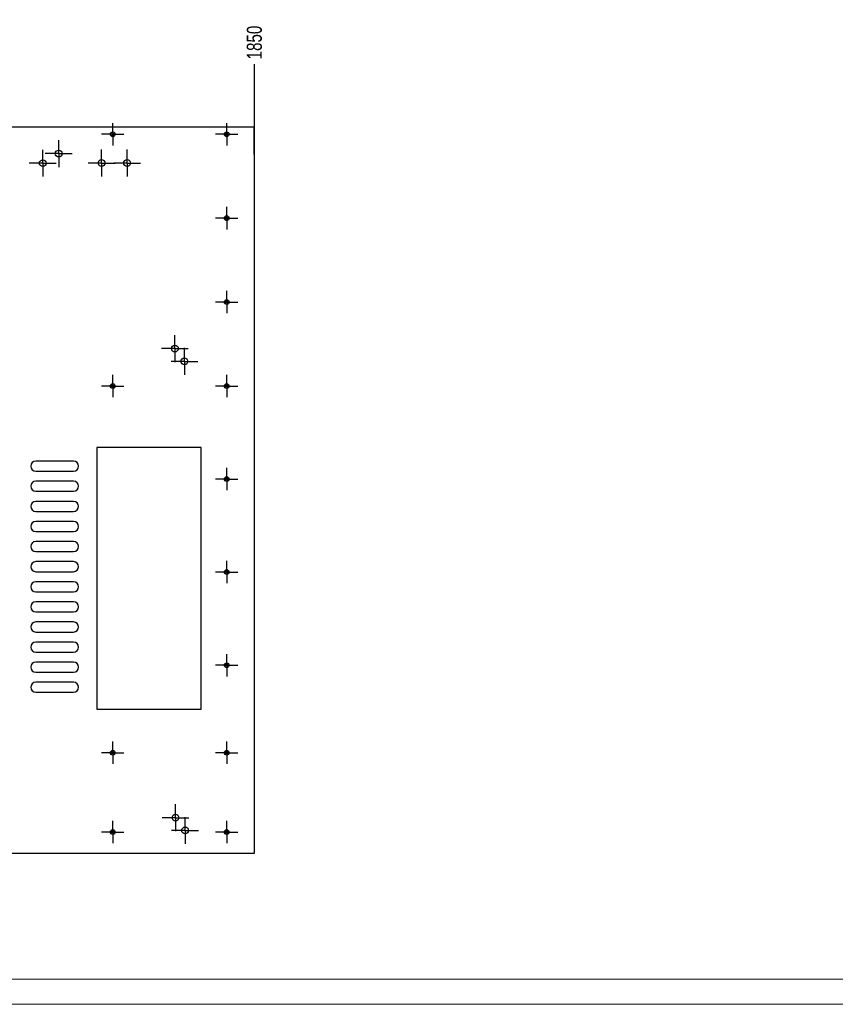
# Model space of a CAD drawing. Header units: millimetres. Extents: x 0 to 841, y 0 to 594.
# Tile 2 of 21: x 264 to 426, y 0 to 196. Entities that reach past the tile are written whole.
import ezdxf

# ---------------------------------------------------------------- set-up
doc = ezdxf.new("R2010")
doc.units = ezdxf.units.MM
doc.header["$PDSIZE"] = -1
doc.linetypes.add('CENTERX2', pattern=[20.32, 12.7, -2.54, 2.54, -2.54])
doc.layers.add('COTES', color=1, linetype='Continuous')
doc.layers.add('TRAIT-MIXTES', color=3, linetype='CENTERX2')
doc.layers.add('TRAIT-FORT', color=4, linetype='Continuous', lineweight=25)
doc.styles.add('SLDTEXTSTYLE0', font='TXT', dxfattribs={"width": 0.75})
doc.dimstyles.new('SLDDIMSTYLE1', dxfattribs={"dimtxt": 3, "dimasz": 2, "dimexe": 0, "dimexo": 0.0625, "dimgap": 0.75, "dimtad": 0, "dimtih": 1, "dimtoh": 1, "dimdec": 0, "dimlfac": 10, "dimrnd": 1e-09, "dimzin": 12, "dimdsep": 46, "dimtxsty": 'SLDTEXTSTYLE0', "dimsah": 1, "dimcen": 0.09, "dimadec": 0, "dimazin": 3, "dimtfac": 1, "dimtdec": 0, "dimtofl": 0, "dimtmove": 0, "dimatfit": 3, "dimfxl": 1, "dimfrac": 2, "dimtolj": 1, "dimtzin": 12, "dimarcsym": 0})

# ---------------------------------------------------------------- blocks, each defined once
blk = doc.blocks.new('_D_89')
at = {"layer": 'COTES', "color": 0, "lineweight": -2, "transparency": 16777216}
blk.add_line((310.22, 169.14), (310.22, 187.07), dxfattribs=at)
at = {"layer": 'Defpoints', "color": 0, "transparency": 16777216}
for p in [(310.22, 187.07), (125.22, 169.08), (310.22, 169.08)]:
    blk.add_point(p, dxfattribs=at)
at = {"layer": 'COTES', "color": 0, "transparency": 16777216, "insert": (310.22, 191.38), "char_height": 3, "attachment_point": 5, "rotation": 90, "style": 'SLDTEXTSTYLE0'}
blk.add_mtext('\\A1;1850', dxfattribs=at)
blk = doc.blocks.new('SW_CENTERMARKSYMBOL_327')
at = {"layer": 'TRAIT-MIXTES', "color": 0}
for p, q in [((0, 2), (0, 2.675)), ((0, 0), (0, 2)), ((-2, 0), (-2.675, 0)), ((0, 0), (-2, 0)), ((0, 0), (0, -2)), ((0, 0), (2, 0)), ((2, 0), (2.675, 0)), ((0, -2), (0, -2.675))]:
    blk.add_line(p, q, dxfattribs=at)
blk = doc.blocks.new('SW_CENTERMARKSYMBOL_330')
at = {"layer": 'TRAIT-MIXTES', "color": 0}
for p, q in [((0, 2), (0, 2.675)), ((0, 0), (0, 2)), ((-2, 0), (-2.675, 0)), ((0, 0), (-2, 0)), ((0, 0), (0, -2)), ((0, 0), (2, 0)), ((2, 0), (2.675, 0)), ((0, -2), (0, -2.675))]:
    blk.add_line(p, q, dxfattribs=at)
blk = doc.blocks.new('SW_CENTERMARKSYMBOL_331')
at = {"layer": 'TRAIT-MIXTES', "color": 0}
for p, q in [((0, 2), (0, 2.675)), ((0, 0), (0, 2)), ((-2, 0), (-2.675, 0)), ((0, 0), (-2, 0)), ((0, 0), (0, -2)), ((0, 0), (2, 0)), ((2, 0), (2.675, 0)), ((0, -2), (0, -2.675))]:
    blk.add_line(p, q, dxfattribs=at)
blk = doc.blocks.new('SW_CENTERMARKSYMBOL_332')
at = {"layer": 'TRAIT-MIXTES', "color": 0}
for p, q in [((0, 2), (0, 2.675)), ((0, 0), (0, 2)), ((-2, 0), (-2.675, 0)), ((0, 0), (-2, 0)), ((0, 0), (0, -2)), ((0, 0), (2, 0)), ((2, 0), (2.675, 0)), ((0, -2), (0, -2.675))]:
    blk.add_line(p, q, dxfattribs=at)
blk = doc.blocks.new('SW_CENTERMARKSYMBOL_333')
at = {"layer": 'TRAIT-MIXTES', "color": 0}
for p, q in [((0, 2), (0, 2.675)), ((0, 0), (0, 2)), ((-2, 0), (-2.675, 0)), ((0, 0), (-2, 0)), ((0, 0), (0, -2)), ((0, 0), (2, 0)), ((2, 0), (2.675, 0)), ((0, -2), (0, -2.675))]:
    blk.add_line(p, q, dxfattribs=at)
blk = doc.blocks.new('SW_CENTERMARKSYMBOL_334')
at = {"layer": 'TRAIT-MIXTES', "color": 0}
for p, q in [((0, 2), (0, 2.675)), ((0, 0), (0, 2)), ((-2, 0), (-2.675, 0)), ((0, 0), (-2, 0)), ((0, 0), (0, -2)), ((0, 0), (2, 0)), ((2, 0), (2.675, 0)), ((0, -2), (0, -2.675))]:
    blk.add_line(p, q, dxfattribs=at)
blk = doc.blocks.new('SW_CENTERMARKSYMBOL_335')
at = {"layer": 'TRAIT-MIXTES', "color": 0}
for p, q in [((0, 2), (0, 2.675)), ((0, 0), (0, 2)), ((-2, 0), (-2.675, 0)), ((0, 0), (-2, 0)), ((0, 0), (0, -2)), ((0, 0), (2, 0)), ((2, 0), (2.675, 0)), ((0, -2), (0, -2.675))]:
    blk.add_line(p, q, dxfattribs=at)
blk = doc.blocks.new('SW_CENTERMARKSYMBOL_336')
at = {"layer": 'TRAIT-MIXTES', "color": 0}
for p, q in [((0, 2), (0, 2.675)), ((0, 0), (0, 2)), ((-2, 0), (-2.675, 0)), ((0, 0), (-2, 0)), ((0, 0), (0, -2)), ((0, 0), (2, 0)), ((2, 0), (2.675, 0)), ((0, -2), (0, -2.675))]:
    blk.add_line(p, q, dxfattribs=at)
blk = doc.blocks.new('SW_CENTERMARKSYMBOL_348')
at = {"layer": 'TRAIT-MIXTES', "color": 0}
for p, q in [((0, 2), (0, 2.225)), ((0, 0), (0, 2)), ((-2, 0), (-2.225, 0)), ((0, 0), (-2, 0)), ((0, 0), (0, -2)), ((0, 0), (2, 0)), ((2, 0), (2.225, 0)), ((0, -2), (0, -2.225))]:
    blk.add_line(p, q, dxfattribs=at)
blk = doc.blocks.new('SW_CENTERMARKSYMBOL_349')
at = {"layer": 'TRAIT-MIXTES', "color": 0}
for p, q in [((0, 2), (0, 2.225)), ((0, 0), (0, 2)), ((-2, 0), (-2.225, 0)), ((0, 0), (-2, 0)), ((0, 0), (0, -2)), ((0, 0), (2, 0)), ((2, 0), (2.225, 0)), ((0, -2), (0, -2.225))]:
    blk.add_line(p, q, dxfattribs=at)
blk = doc.blocks.new('SW_CENTERMARKSYMBOL_350')
at = {"layer": 'TRAIT-MIXTES', "color": 0}
for p, q in [((0, 2), (0, 2.225)), ((0, 0), (0, 2)), ((-2, 0), (-2.225, 0)), ((0, 0), (-2, 0)), ((0, 0), (0, -2)), ((0, 0), (2, 0)), ((2, 0), (2.225, 0)), ((0, -2), (0, -2.225))]:
    blk.add_line(p, q, dxfattribs=at)
blk = doc.blocks.new('SW_CENTERMARKSYMBOL_351')
at = {"layer": 'TRAIT-MIXTES', "color": 0}
for p, q in [((0, 2), (0, 2.225)), ((0, 0), (0, 2)), ((-2, 0), (-2.225, 0)), ((0, 0), (-2, 0)), ((0, 0), (0, -2)), ((0, 0), (2, 0)), ((2, 0), (2.225, 0)), ((0, -2), (0, -2.225))]:
    blk.add_line(p, q, dxfattribs=at)
blk = doc.blocks.new('SW_CENTERMARKSYMBOL_352')
at = {"layer": 'TRAIT-MIXTES', "color": 0}
for p, q in [((0, 2), (0, 2.225)), ((0, 0), (0, 2)), ((-2, 0), (-2.225, 0)), ((0, 0), (-2, 0)), ((0, 0), (0, -2)), ((0, 0), (2, 0)), ((2, 0), (2.225, 0)), ((0, -2), (0, -2.225))]:
    blk.add_line(p, q, dxfattribs=at)
blk = doc.blocks.new('SW_CENTERMARKSYMBOL_353')
at = {"layer": 'TRAIT-MIXTES', "color": 0}
for p, q in [((0, 2), (0, 2.225)), ((0, 0), (0, 2)), ((-2, 0), (-2.225, 0)), ((0, 0), (-2, 0)), ((0, 0), (0, -2)), ((0, 0), (2, 0)), ((2, 0), (2.225, 0)), ((0, -2), (0, -2.225))]:
    blk.add_line(p, q, dxfattribs=at)
blk = doc.blocks.new('SW_CENTERMARKSYMBOL_354')
at = {"layer": 'TRAIT-MIXTES', "color": 0}
for p, q in [((0, 2), (0, 2.225)), ((0, 0), (0, 2)), ((-2, 0), (-2.225, 0)), ((0, 0), (-2, 0)), ((0, 0), (0, -2)), ((0, 0), (2, 0)), ((2, 0), (2.225, 0)), ((0, -2), (0, -2.225))]:
    blk.add_line(p, q, dxfattribs=at)
blk = doc.blocks.new('SW_CENTERMARKSYMBOL_369')
at = {"layer": 'TRAIT-MIXTES', "color": 0}
for p, q in [((0, 2), (0, 2.225)), ((0, 0), (0, 2)), ((-2, 0), (-2.225, 0)), ((0, 0), (-2, 0)), ((0, 0), (0, -2)), ((0, 0), (2, 0)), ((2, 0), (2.225, 0)), ((0, -2), (0, -2.225))]:
    blk.add_line(p, q, dxfattribs=at)
blk = doc.blocks.new('SW_CENTERMARKSYMBOL_370')
at = {"layer": 'TRAIT-MIXTES', "color": 0}
for p, q in [((0, 2), (0, 2.225)), ((0, 0), (0, 2)), ((-2, 0), (-2.225, 0)), ((0, 0), (-2, 0)), ((0, 0), (0, -2)), ((0, 0), (2, 0)), ((2, 0), (2.225, 0)), ((0, -2), (0, -2.225))]:
    blk.add_line(p, q, dxfattribs=at)
blk = doc.blocks.new('SW_CENTERMARKSYMBOL_371')
at = {"layer": 'TRAIT-MIXTES', "color": 0}
for p, q in [((0, 2), (0, 2.225)), ((0, 0), (0, 2)), ((-2, 0), (-2.225, 0)), ((0, 0), (-2, 0)), ((0, 0), (0, -2)), ((0, 0), (2, 0)), ((2, 0), (2.225, 0)), ((0, -2), (0, -2.225))]:
    blk.add_line(p, q, dxfattribs=at)
blk = doc.blocks.new('SW_CENTERMARKSYMBOL_372')
at = {"layer": 'TRAIT-MIXTES', "color": 0}
for p, q in [((0, 2), (0, 2.225)), ((0, 0), (0, 2)), ((-2, 0), (-2.225, 0)), ((0, 0), (-2, 0)), ((0, 0), (0, -2)), ((0, 0), (2, 0)), ((2, 0), (2.225, 0)), ((0, -2), (0, -2.225))]:
    blk.add_line(p, q, dxfattribs=at)
blk = doc.blocks.new('SW_CENTERMARKSYMBOL_373')
at = {"layer": 'TRAIT-MIXTES', "color": 0}
for p, q in [((0, 2), (0, 2.225)), ((0, 0), (0, 2)), ((-2, 0), (-2.225, 0)), ((0, 0), (-2, 0)), ((0, 0), (0, -2)), ((0, 0), (2, 0)), ((2, 0), (2.225, 0)), ((0, -2), (0, -2.225))]:
    blk.add_line(p, q, dxfattribs=at)
blk = doc.blocks.new('SW_CENTERMARKSYMBOL_374')
at = {"layer": 'TRAIT-MIXTES', "color": 0}
for p, q in [((0, 2), (0, 2.225)), ((0, 0), (0, 2)), ((-2, 0), (-2.225, 0)), ((0, 0), (-2, 0)), ((0, 0), (0, -2)), ((0, 0), (2, 0)), ((2, 0), (2.225, 0)), ((0, -2), (0, -2.225))]:
    blk.add_line(p, q, dxfattribs=at)

msp = doc.modelspace()

# ---------------------------------------------------------------- linework, layer by layer
at = {"lineweight": 18}
for p, q in [((836, 5), (5, 5)), ((841, 0), (0, 0))]:
    msp.add_line(p, q, dxfattribs=at)
at = {"layer": 'TRAIT-FORT', "lineweight": 25}
for p, q in [((310.16669, 174.53125), (257.76669, 174.53125)), ((310.16669, 169.08125), (310.16669, 174.53125)), ((310.21669, 169.08125), (310.16669, 169.08125)), ((310.21669, 30.08125), (310.21669, 169.08125)), ((278.88669, 110.77947), (278.88669, 58.72625)), ((299.60039, 110.77947), (278.88669, 110.77947)), ((299.60039, 58.72625), (299.60039, 110.77947)), ((274.21669, 108.08125), (266.71669, 108.08125)), ((266.71669, 106.08125), (274.21669, 106.08125)), ((274.21669, 104.08125), (266.71669, 104.08125)), ((266.71669, 102.08125), (274.21669, 102.08125)), ((274.21669, 100.08125), (266.71669, 100.08125)), ((266.71669, 98.08125), (274.21669, 98.08125)), ((274.21669, 96.08125), (266.71669, 96.08125)), ((266.71669, 94.08125), (274.21669, 94.08125)), ((274.21669, 92.08125), (266.71669, 92.08125)), ((266.71669, 90.08125), (274.21669, 90.08125)), ((274.21669, 88.08125), (266.71669, 88.08125)), ((266.71669, 86.08125), (274.21669, 86.08125)), ((274.21669, 84.08125), (266.71669, 84.08125)), ((266.71669, 82.08125), (274.21669, 82.08125)), ((274.21669, 80.08125), (266.71669, 80.08125)), ((266.71669, 78.08125), (274.21669, 78.08125)), ((274.21669, 76.08125), (266.71669, 76.08125)), ((266.71669, 74.08125), (274.21669, 74.08125)), ((274.21669, 72.08125), (266.71669, 72.08125)), ((266.71669, 70.08125), (274.21669, 70.08125)), ((274.21669, 68.08125), (266.71669, 68.08125)), ((266.71669, 66.08125), (274.21669, 66.08125)), ((274.21669, 64.08125), (266.71669, 64.08125)), ((266.71669, 62.08125), (274.21669, 62.08125)), ((278.88669, 58.72625), (299.60039, 58.72625)), ((125.21669, 30.08125), (310.21669, 30.08125))]:
    msp.add_line(p, q, dxfattribs=at)
for centre, radius in [((282.04169, 173.13125), 0.47), ((282.04169, 173.13125), 0.225), ((304.71669, 173.13125), 0.47), ((304.71669, 173.13125), 0.225), ((271.26669, 169.27975), 0.675), ((268.09169, 167.37475), 0.675), ((279.80537, 167.40523), 0.675), ((284.88537, 167.40523), 0.675), ((304.71669, 156.43125), 0.47), ((304.71669, 156.43125), 0.225), ((304.71669, 139.73125), 0.47), ((304.71669, 139.73125), 0.225), ((294.39339, 130.48125), 0.675), ((296.29839, 127.94125), 0.675), ((282.04169, 123.03125), 0.47), ((304.71669, 123.03125), 0.47), ((282.04169, 123.03125), 0.225), ((304.71669, 123.03125), 0.225), ((304.71669, 104.51419), 0.47), ((304.71669, 104.51419), 0.225), ((304.71669, 85.99713), 0.47), ((304.71669, 85.99713), 0.225), ((304.71669, 67.48008), 0.47), ((304.71669, 67.48008), 0.225), ((282.04169, 50.06931), 0.47), ((282.04169, 50.06931), 0.225), ((304.71669, 50.06931), 0.47), ((304.71669, 50.06931), 0.225), ((294.52039, 37.13625), 0.675), ((296.42539, 34.59625), 0.675), ((282.04169, 34.28125), 0.47), ((282.04169, 34.28125), 0.225), ((304.71669, 34.28125), 0.47), ((304.71669, 34.28125), 0.225)]:
    msp.add_circle(centre, radius, dxfattribs=at)
for centre, start, end in [((266.71669, 107.08125), 90, 270), ((274.21669, 107.08125), 270, 90), ((266.71669, 103.08125), 90, 270), ((274.21669, 103.08125), 270, 90), ((266.71669, 99.08125), 90, 270), ((274.21669, 99.08125), 270, 90), ((266.71669, 95.08125), 90, 270), ((274.21669, 95.08125), 270, 90), ((266.71669, 91.08125), 90, 270), ((274.21669, 91.08125), 270, 90), ((266.71669, 87.08125), 90, 270), ((274.21669, 87.08125), 270, 90), ((266.71669, 83.08125), 90, 270), ((274.21669, 83.08125), 270, 90), ((266.71669, 79.08125), 90, 270), ((274.21669, 79.08125), 270, 90), ((266.71669, 75.08125), 90, 270), ((274.21669, 75.08125), 270, 90), ((266.71669, 71.08125), 90, 270), ((274.21669, 71.08125), 270, 90), ((266.71669, 67.08125), 90, 270), ((274.21669, 67.08125), 270, 90), ((266.71669, 63.08125), 90, 270), ((274.21669, 63.08125), 270, 90)]:
    msp.add_arc(centre, 1, start, end, dxfattribs=at)

# ---------------------------------------------------------------- block references
at = {"layer": 'TRAIT-MIXTES'}
for name, p in [('SW_CENTERMARKSYMBOL_369', (282.04169, 173.13125)), ('SW_CENTERMARKSYMBOL_370', (304.71669, 173.13125)), ('SW_CENTERMARKSYMBOL_334', (271.26669, 169.27975)), ('SW_CENTERMARKSYMBOL_333', (268.09169, 167.37475)), ('SW_CENTERMARKSYMBOL_335', (279.80537, 167.40523)), ('SW_CENTERMARKSYMBOL_336', (284.88537, 167.40523)), ('SW_CENTERMARKSYMBOL_371', (304.71669, 156.43125)), ('SW_CENTERMARKSYMBOL_372', (304.71669, 139.73125)), ('SW_CENTERMARKSYMBOL_332', (294.39339, 130.48125)), ('SW_CENTERMARKSYMBOL_331', (296.29839, 127.94125)), ('SW_CENTERMARKSYMBOL_374', (282.04169, 123.03125)), ('SW_CENTERMARKSYMBOL_373', (304.71669, 123.03125)), ('SW_CENTERMARKSYMBOL_349', (304.71669, 104.51419)), ('SW_CENTERMARKSYMBOL_350', (304.71669, 85.99713)), ('SW_CENTERMARKSYMBOL_351', (304.71669, 67.48008)), ('SW_CENTERMARKSYMBOL_348', (282.04169, 50.06931)), ('SW_CENTERMARKSYMBOL_352', (304.71669, 50.06931)), ('SW_CENTERMARKSYMBOL_330', (294.52039, 37.13625)), ('SW_CENTERMARKSYMBOL_327', (296.42539, 34.59625)), ('SW_CENTERMARKSYMBOL_354', (282.04169, 34.28125)), ('SW_CENTERMARKSYMBOL_353', (304.71669, 34.28125))]:
    msp.add_blockref(name, p, dxfattribs=at)

# ---------------------------------------------------------------- dimensions: what is measured, and where the dimension line sits
at = {"layer": 'COTES'}
dim = msp.add_ordinate_dim(feature_location=(310.21669, 169.08125), offset=(0, 17.9863), dtype=1, origin=(125.21669, 169.08125), dimstyle='SLDDIMSTYLE1', dxfattribs=at)
dim.commit()
dim.dimension.update_dxf_attribs({"geometry": '_D_89', "text_midpoint": (310.21669, 191.38005)})

doc.saveas('drawing.dxf')
